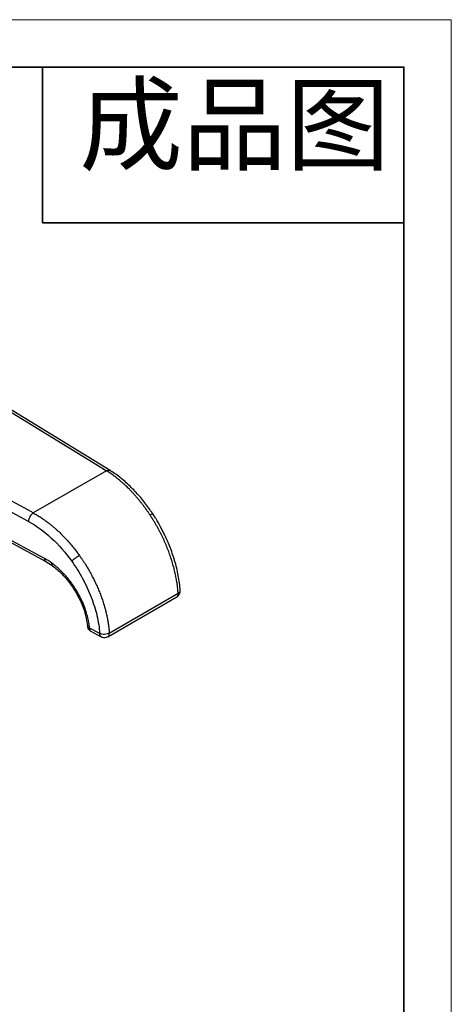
# Model space of a CAD drawing. Header units: millimetres. Extents: x 5820 to 6228, y 2147 to 2435.
# Tile 20 of 20: x 6165 to 6228, y 2293 to 2435. Entities that reach past the tile are written whole.
import ezdxf

# ---------------------------------------------------------------- set-up
doc = ezdxf.new("R2010")
doc.units = ezdxf.units.MM
doc.layers.add('1轮廓实线层', color=7, linetype='Continuous')
doc.layers.add('粗实线层', color=7, linetype='Continuous', lineweight=35)
doc.layers.add('细实线层', color=3, linetype='Continuous', lineweight=18)
doc.styles.add('TEXTSTYLE_2', font='arial.ttf')

msp = doc.modelspace()

# ---------------------------------------------------------------- linework, layer by layer
at = {"layer": '1轮廓实线层', "linetype": 'Continuous', "lineweight": 25, "ltscale": 2}
for p, q in [((6178.257, 2369.891), (6116.881, 2407.554)), ((6101.277, 2397.947), (6165.789, 2362.911)), ((6149.351, 2387.272), (6177.069, 2370.264)), ((6166.475, 2364.148), (6137.012, 2380.149)), ((6134.015, 2375.739), (6168.992, 2356.743)), ((6177.728, 2369.86), (6167.175, 2363.767)), ((6177.069, 2370.264), (6177.728, 2369.86)), ((6167.175, 2363.767), (6166.475, 2364.148)), ((6165.789, 2362.911), (6166.489, 2362.53)), ((6168.784, 2357.201), (6162.399, 2360.669)), ((6168.987, 2356.746), (6169.974, 2356.117)), ((6177.948, 2345.887), (6187.895, 2351.629)), ((6178.156, 2346.415), (6188.1, 2352.155)), ((6176.766, 2346.334), (6175.302, 2347.13)), ((6175.51, 2346.671), (6176.974, 2345.876))]:
    msp.add_line(p, q, dxfattribs=at)
at = {"layer": '1轮廓实线层', "linetype": 'Continuous', "lineweight": 25, "ltscale": 4}
msp.add_arc((6169.266, 2357.144), 0.485, 173.15869, 235.69408, dxfattribs=at)
at = {"layer": '1轮廓实线层', "linetype": 'Continuous', "lineweight": 25, "ltscale": 2}
for points, knots in [([(6177.728, 2369.86), (6177.821, 2369.896), (6178.008, 2369.97), (6178.194, 2369.957), (6178.249, 2369.893), (6178.252, 2369.889)], [0, 0, 0, 0, 0.4855547, 0.9711093, 1, 1, 1, 1]), ([(6184.022, 2363.493), (6183.949, 2363.603), (6183.8, 2363.827), (6183.568, 2364.16), (6183.327, 2364.496), (6183.077, 2364.833), (6182.816, 2365.172), (6182.546, 2365.511), (6182.266, 2365.85), (6181.976, 2366.187), (6181.676, 2366.523), (6181.367, 2366.856), (6181.087, 2367.146), (6180.827, 2367.405), (6180.577, 2367.646), (6180.289, 2367.915), (6179.961, 2368.209), (6179.593, 2368.522), (6179.184, 2368.851), (6178.735, 2369.19), (6178.245, 2369.535), (6177.904, 2369.749), (6177.728, 2369.86)], [0, 0, 0, 0, 0.04081309, 0.08255226, 0.1252175, 0.16880881, 0.21332621, 0.2587697, 0.30513928, 0.35243495, 0.40065671, 0.44980456, 0.49987851, 0.53266191, 0.5711421, 0.61531894, 0.66519229, 0.72076197, 0.7820278, 0.84898957, 0.92164706, 1, 1, 1, 1]), ([(6184.427, 2363.636), (6184.328, 2363.788), (6184.06, 2364.196), (6183.586, 2364.851), (6183, 2365.609), (6182.363, 2366.363), (6181.686, 2367.097), (6180.975, 2367.799), (6180.237, 2368.46), (6179.475, 2369.067), (6178.811, 2369.547), (6178.399, 2369.796), (6178.25, 2369.887)], [0, 0, 0, 0, 0.0570932, 0.1536126, 0.2568068, 0.364095, 0.4744466, 0.5870502, 0.7013468, 0.8169398, 0.9335489, 1, 1, 1, 1]), ([(6167.175, 2363.767), (6166.995, 2363.657), (6166.817, 2363.46), (6166.563, 2363.002), (6166.489, 2362.744), (6166.489, 2362.53)], [0, 0, 0, 0, 0.5, 0.5, 1, 1, 1, 1]), ([(6167.175, 2363.767), (6167.272, 2363.713), (6167.465, 2363.607), (6167.748, 2363.439), (6168.022, 2363.27), (6168.286, 2363.099), (6168.54, 2362.928), (6168.785, 2362.757), (6169.019, 2362.588), (6169.244, 2362.42), (6169.459, 2362.254), (6169.664, 2362.091), (6169.859, 2361.932), (6170.044, 2361.776), (6170.22, 2361.626), (6170.385, 2361.48), (6170.542, 2361.34), (6170.847, 2361.061), (6171.294, 2360.631), (6171.869, 2360.036), (6172.411, 2359.433), (6172.919, 2358.828), (6173.395, 2358.224), (6173.693, 2357.815), (6173.839, 2357.614)], [0, 0, 0, 0, 0.040929, 0.0805684, 0.1189181, 0.1559781, 0.1917485, 0.2262292, 0.2594203, 0.2913216, 0.3219333, 0.3512553, 0.3792876, 0.4060302, 0.4314831, 0.4556463, 0.4785197, 0.5001035, 0.5905495, 0.6781436, 0.7628857, 0.8447758, 0.9238139, 1, 1, 1, 1]), ([(6184.022, 2363.492), (6184.108, 2363.536), (6184.279, 2363.623), (6184.412, 2363.664), (6184.414, 2363.637), (6184.415, 2363.628)], [0, 0, 0, 0, 0.404941, 0.8098819, 1, 1, 1, 1]), ([(6185.568, 2361.739), (6185.35, 2362.126), (6185.044, 2362.671), (6184.654, 2363.298), (6184.491, 2363.541), (6184.427, 2363.636)], [0, 0, 0, 0, 0.6007828, 0.8438954, 1, 1, 1, 1]), ([(6166.489, 2362.53), (6167.606, 2361.924), (6168.722, 2361.113), (6170.838, 2359.165), (6171.837, 2358.029), (6172.726, 2356.789)], [0, 0, 0, 0, 0.5, 0.5, 1, 1, 1, 1]), ([(6188.1, 2352.155), (6188.092, 2352.263), (6188.077, 2352.479), (6188.045, 2352.807), (6188.008, 2353.141), (6187.963, 2353.479), (6187.911, 2353.821), (6187.853, 2354.167), (6187.787, 2354.518), (6187.714, 2354.872), (6187.634, 2355.231), (6187.547, 2355.592), (6187.452, 2355.957), (6187.35, 2356.324), (6187.241, 2356.695), (6187.125, 2357.067), (6187.001, 2357.442), (6186.869, 2357.819), (6186.73, 2358.198), (6186.584, 2358.577), (6186.43, 2358.958), (6186.269, 2359.34), (6186.101, 2359.722), (6185.925, 2360.104), (6185.742, 2360.486), (6185.551, 2360.868), (6185.354, 2361.248), (6185.149, 2361.628), (6184.938, 2362.006), (6184.719, 2362.381), (6184.494, 2362.755), (6184.262, 2363.126), (6184.102, 2363.37), (6184.022, 2363.493)], [0, 0, 0, 0, 0.0298371, 0.0598355, 0.0899951, 0.1203161, 0.1507983, 0.1814418, 0.2122467, 0.2432129, 0.2743405, 0.3056294, 0.3370798, 0.3686915, 0.4004647, 0.4323993, 0.4644953, 0.4967529, 0.5291719, 0.5617523, 0.5944943, 0.6273978, 0.6604629, 0.6936894, 0.7270776, 0.7606273, 0.7943385, 0.8282114, 0.8622459, 0.896442, 0.9307997, 0.965319, 1, 1, 1, 1]), ([(6188.385, 2352.565), (6188.374, 2352.749), (6188.343, 2353.277), (6188.219, 2354.179), (6188.02, 2355.256), (6187.757, 2356.336), (6187.443, 2357.399), (6187.086, 2358.424), (6186.731, 2359.32), (6186.386, 2360.108), (6186.018, 2360.888), (6185.732, 2361.429), (6185.568, 2361.739)], [0, 0, 0, 0, 0.0630878, 0.181692, 0.2994724, 0.4160149, 0.5304332, 0.6404655, 0.7447854, 0.8191878, 0.896413, 1, 1, 1, 1]), ([(6169.971, 2356.124), (6169.953, 2356.138), (6169.91, 2356.171), (6169.86, 2356.286), (6169.868, 2356.42), (6169.874, 2356.507)], [0, 0, 0, 0, 0.2071359, 0.4846778, 1, 1, 1, 1]), ([(6175.302, 2347.13), (6175.295, 2347.193), (6175.274, 2347.397), (6175.216, 2347.821), (6175.118, 2348.344), (6174.958, 2349.003), (6174.727, 2349.767), (6174.286, 2350.924), (6173.765, 2351.964), (6173.249, 2352.817), (6172.929, 2353.303), (6172.592, 2353.774), (6172.239, 2354.229), (6171.872, 2354.666), (6171.491, 2355.082), (6171.1, 2355.476), (6170.699, 2355.847), (6170.29, 2356.194), (6170.013, 2356.403), (6169.874, 2356.507)], [0, 0, 0, 0, 0.0191764, 0.0611002, 0.1257642, 0.171253, 0.2504965, 0.3429303, 0.5000349, 0.550069, 0.6001004, 0.6501178, 0.7001181, 0.7501089, 0.8000992, 0.8500904, 0.9000764, 0.950051, 1, 1, 1, 1]), ([(6173.839, 2357.614), (6173.66, 2357.503), (6173.436, 2357.35), (6173.025, 2357.046), (6172.84, 2356.896), (6172.726, 2356.789)], [0, 0, 0, 0, 0.5, 0.5, 1, 1, 1, 1]), ([(6172.726, 2356.789), (6173.301, 2355.988), (6173.829, 2355.145), (6174.771, 2353.408), (6175.185, 2352.515), (6175.878, 2350.721), (6176.158, 2349.818), (6176.573, 2348.044), (6176.707, 2347.172), (6176.766, 2346.334)], [0, 0, 0, 0, 0.25, 0.25, 0.5, 0.5, 0.75, 0.75, 1, 1, 1, 1]), ([(6173.839, 2357.614), (6173.914, 2357.508), (6174.064, 2357.297), (6174.282, 2356.975), (6174.495, 2356.652), (6174.703, 2356.326), (6174.905, 2355.999), (6175.1, 2355.67), (6175.29, 2355.34), (6175.475, 2355.008), (6175.653, 2354.676), (6175.825, 2354.343), (6175.991, 2354.01), (6176.151, 2353.676), (6176.305, 2353.343), (6176.453, 2353.01), (6176.595, 2352.678), (6176.73, 2352.346), (6176.86, 2352.015), (6176.983, 2351.685), (6177.1, 2351.356), (6177.211, 2351.029), (6177.316, 2350.704), (6177.415, 2350.381), (6177.507, 2350.059), (6177.594, 2349.74), (6177.674, 2349.423), (6177.749, 2349.108), (6177.818, 2348.797), (6177.88, 2348.488), (6177.937, 2348.182), (6177.988, 2347.879), (6178.033, 2347.579), (6178.073, 2347.283), (6178.106, 2346.99), (6178.135, 2346.7), (6178.149, 2346.51), (6178.156, 2346.415)], [0, 0, 0, 0, 0.0307254, 0.061324, 0.0917958, 0.1221408, 0.1523591, 0.1824506, 0.2124153, 0.2422533, 0.2719645, 0.301549, 0.3310068, 0.3603378, 0.3895422, 0.4186198, 0.4475708, 0.476395, 0.5050926, 0.5336636, 0.5621079, 0.5904255, 0.6186165, 0.6466809, 0.6746187, 0.7024299, 0.7301145, 0.7576725, 0.7851039, 0.8124087, 0.8395871, 0.8666388, 0.8935641, 0.9203628, 0.947035, 0.9735808, 1, 1, 1, 1]), ([(6169.968, 2356.121), (6170.183, 2355.956), (6170.642, 2355.603), (6171.354, 2354.93), (6172.113, 2354.086), (6172.885, 2353.053), (6173.625, 2351.832), (6174.273, 2350.444), (6174.786, 2348.92), (6174.925, 2347.92), (6174.996, 2347.402)], [0, 0, 0, 0, 0.0840209, 0.1798302, 0.2874499, 0.4068561, 0.5378944, 0.680542, 0.8345859, 1, 1, 1, 1]), ([(6187.89, 2351.639), (6187.922, 2351.654), (6188.057, 2351.716), (6188.23, 2351.918), (6188.366, 2352.205), (6188.408, 2352.43), (6188.391, 2352.545), (6188.389, 2352.561)], [0, 0, 0, 0, 0.0948553, 0.4012658, 0.6858089, 0.9579113, 1, 1, 1, 1]), ([(6188.117, 2352.165), (6188.191, 2352.222), (6188.34, 2352.335), (6188.417, 2352.485), (6188.388, 2352.557), (6188.385, 2352.565)], [0, 0, 0, 0, 0.4695872, 0.9391745, 1, 1, 1, 1]), ([(6187.894, 2351.632), (6187.901, 2351.635), (6187.945, 2351.653), (6188.006, 2351.723), (6188.069, 2351.839), (6188.103, 2351.985), (6188.101, 2352.098), (6188.1, 2352.155)], [0, 0, 0, 0, 0.047216, 0.285412, 0.523608, 0.761804, 1, 1, 1, 1]), ([(6174.996, 2347.456), (6175.001, 2347.408), (6175.014, 2347.264), (6175.079, 2347.134), (6175.122, 2347.047)], [0, 0, 0, 0, 0.3319439, 1, 1, 1, 1]), ([(6174.999, 2347.46), (6175.011, 2347.401), (6175.037, 2347.275), (6175.196, 2347.186), (6175.28, 2347.139)], [0, 0, 0, 0, 0.4702986, 1, 1, 1, 1]), ([(6175.122, 2347.047), (6175.189, 2346.957), (6175.285, 2346.826), (6175.43, 2346.711), (6175.495, 2346.684), (6175.513, 2346.676)], [0, 0, 0, 0, 0.6133064, 0.894425, 1, 1, 1, 1]), ([(6175.302, 2347.13), (6175.313, 2347.032), (6175.337, 2346.837), (6175.431, 2346.688), (6175.508, 2346.674), (6175.511, 2346.674)], [0, 0, 0, 0, 0.4907963, 0.9815925, 1, 1, 1, 1]), ([(6178.156, 2346.415), (6177.975, 2346.309), (6177.721, 2346.24), (6177.209, 2346.21), (6176.952, 2346.25), (6176.766, 2346.334)], [0, 0, 0, 0, 0.5, 0.5, 1, 1, 1, 1]), ([(6176.976, 2345.878), (6176.973, 2345.879), (6176.895, 2345.892), (6176.801, 2346.042), (6176.778, 2346.237), (6176.766, 2346.334)], [0, 0, 0, 0, 0.01979234, 0.50989617, 1, 1, 1, 1]), ([(6176.977, 2345.881), (6177.037, 2345.85), (6177.183, 2345.775), (6177.453, 2345.743), (6177.729, 2345.773), (6177.883, 2345.863), (6177.945, 2345.899)], [0, 0, 0, 0, 0.1989878, 0.4808716, 0.7873028, 1, 1, 1, 1]), ([(6177.949, 2345.891), (6177.957, 2345.895), (6178.001, 2345.913), (6178.062, 2345.982), (6178.125, 2346.098), (6178.159, 2346.244), (6178.157, 2346.358), (6178.156, 2346.415)], [0, 0, 0, 0, 0.0478962, 0.2859222, 0.5239481, 0.7619741, 1, 1, 1, 1])]:
    msp.add_open_spline(points, degree=3, knots=knots, dxfattribs=at)
for points in [[(6169.874, 2356.507), (6169.514, 2356.77), (6169.149, 2357.003), (6168.784, 2357.201)], [(6188.117, 2352.165), (6188.111, 2352.162), (6188.106, 2352.159), (6188.1, 2352.155)], [(6175.28, 2347.139), (6175.287, 2347.136), (6175.294, 2347.133), (6175.302, 2347.13)]]:
    msp.add_open_spline(points, degree=3, dxfattribs=at)
at = {"layer": '粗实线层'}
for p, q in [((6168.529, 2428.153), (6168.529, 2405.653)), ((6168.529, 2405.653), (6220.699, 2405.653))]:
    msp.add_line(p, q, dxfattribs=at)
msp.add_lwpolyline([(5844.9, 2428.153), (6220.699, 2428.153), (6220.699, 2152.253), (5844.9, 2152.253)], close=True, dxfattribs=at)
at = {"layer": '细实线层'}
msp.add_lwpolyline([(5820.467, 2435.006), (6227.552, 2435.006), (6227.552, 2147.168), (5820.467, 2147.168)], close=True, dxfattribs=at)

# ---------------------------------------------------------------- texts
at = {"color": 3, "linetype": 'Continuous', "insert": (6173.818, 2425.373), "char_height": 10.9653, "width": 48.18721, "attachment_point": 1, "line_spacing_factor": 0.9, "style": 'TEXTSTYLE_2'}
msp.add_mtext('成品图', dxfattribs=at)

doc.saveas('drawing.dxf')
